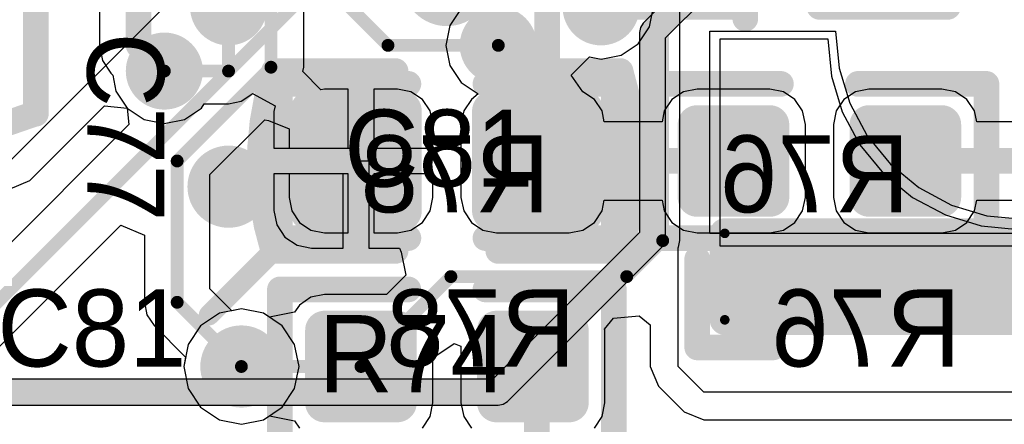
# Model space of a CAD drawing. Header units: millimetres. Extents: x 1.4 to 10.4, y 0 to 10.9.
# Tile 39 of 177: x 4.514 to 4.897, y 2.663 to 2.82. Entities that reach past the tile are written whole.
import ezdxf

# ---------------------------------------------------------------- set-up
doc = ezdxf.new("R2010")
doc.units = ezdxf.units.MM
doc.header["$MEASUREMENT"] = 0
for name, color, linetype in [('BottomLayer', 5, 'Continuous'), ('BottomOverlay', 54, 'Continuous'), ('BottomPaste', 16, 'Continuous'), ('BottomSolder', 6, 'Continuous'), ('DrillDrawing', 1, 'Continuous'), ('DrillGuide', 244, 'Continuous'), ('InternalPlane1', 76, 'Continuous'), ('InternalPlane2', 16, 'Continuous'), ('Mechanical31', 56, 'Continuous'), ('Mechanical32', 56, 'Continuous'), ('MultiLayer', 9, 'Continuous'), ('TopLayer', 1, 'Continuous'), ('TopOverlay', 2, 'Continuous'), ('TopPaste', 8, 'Continuous'), ('TopSolder', 216, 'Continuous')]:
    doc.layers.add(name, color=color, linetype=linetype)

msp = doc.modelspace()

# ---------------------------------------------------------------- linework, layer by layer
at = {"layer": 'BottomLayer'}
for p, q in [((4.62424, 2.8015), (4.62424, 2.99031)), ((4.54471, 2.84763), (4.54471, 2.81)), ((4.75884, 2.8172), (4.76039, 2.825)), ((4.68558, 2.82442), (4.68116, 2.8178)), ((4.68116, 2.8178), (4.67961, 2.81)), ((4.75442, 2.81058), (4.75884, 2.8172)), ((4.54471, 2.81), (4.54587, 2.80415)), ((4.67961, 2.81), (4.68116, 2.8022)), ((4.7478, 2.80616), (4.75442, 2.81058)), ((4.74, 2.80461), (4.7478, 2.80616)), ((4.54587, 2.80415), (4.54919, 2.79919)), ((4.68116, 2.8022), (4.68558, 2.79558)), ((4.72838, 2.79844), (4.73545, 2.80551)), ((4.73545, 2.80551), (4.74, 2.80461)), ((4.54919, 2.79919), (4.54992, 2.79846)), ((4.54992, 2.79846), (4.55116, 2.7922)), ((4.6239, 2.79978), (4.62424, 2.8015)), ((4.63097, 2.79271), (4.6239, 2.79978)), ((4.73292, 2.79193), (4.72838, 2.79844)), ((4.72838, 2.79844), (4.72838, 2.79844)), ((4.68558, 2.79558), (4.6922, 2.79116)), ((4.55116, 2.7922), (4.55558, 2.78558)), ((4.63236, 2.79298), (4.63097, 2.79271)), ((4.64154, 2.79298), (4.63236, 2.79298)), ((4.64154, 2.77), (4.64154, 2.79298)), ((4.66071, 2.79298), (4.65154, 2.79298)), ((4.65154, 2.79298), (4.65154, 2.77)), ((4.66599, 2.79193), (4.66071, 2.79298)), ((4.67047, 2.78894), (4.66599, 2.79193)), ((4.6922, 2.79116), (4.68953, 2.78894)), ((4.6922, 2.79116), (4.6922, 2.79116)), ((4.7374, 2.78894), (4.73292, 2.79193)), ((4.73292, 2.79193), (4.73292, 2.79193)), ((4.77208, 2.79193), (4.7676, 2.78894)), ((4.77736, 2.79298), (4.77208, 2.79193)), ((4.80571, 2.79298), (4.77736, 2.79298)), ((4.81099, 2.79193), (4.80571, 2.79298)), ((4.81547, 2.78894), (4.81099, 2.79193)), ((4.83901, 2.79193), (4.83453, 2.78894)), ((4.84429, 2.79298), (4.83901, 2.79193)), ((4.87264, 2.79298), (4.84429, 2.79298)), ((4.87792, 2.79193), (4.87264, 2.79298)), ((4.8824, 2.78894), (4.87792, 2.79193)), ((4.67347, 2.78446), (4.67047, 2.78894)), ((4.68953, 2.78894), (4.68653, 2.78446)), ((4.68953, 2.78894), (4.68953, 2.78894)), ((4.68953, 2.78894), (4.68953, 2.78894)), ((4.7404, 2.78446), (4.7374, 2.78894)), ((4.7676, 2.78894), (4.7646, 2.78446)), ((4.81847, 2.78446), (4.81547, 2.78894)), ((4.83453, 2.78894), (4.83153, 2.78446)), ((4.8854, 2.78446), (4.8824, 2.78894)), ((4.55558, 2.78558), (4.55621, 2.77923)), ((4.67452, 2.77917), (4.67347, 2.78446)), ((4.68653, 2.78446), (4.68548, 2.77917)), ((4.74122, 2.78029), (4.7404, 2.78446)), ((4.7646, 2.78446), (4.76378, 2.78029)), ((4.81952, 2.77917), (4.81847, 2.78446)), ((4.83153, 2.78446), (4.83048, 2.77917)), ((4.88622, 2.78029), (4.8854, 2.78446)), ((4.55621, 2.77923), (4.38972, 2.61274)), ((4.58774, 2.75972), (4.60908, 2.78106)), ((4.60908, 2.78106), (4.61061, 2.78075)), ((4.61061, 2.78075), (4.61855, 2.77746)), ((4.67452, 2.77), (4.67452, 2.77917)), ((4.68548, 2.77917), (4.68548, 2.75083)), ((4.76378, 2.78029), (4.74122, 2.78029)), ((4.81952, 2.75083), (4.81952, 2.77917)), ((4.83048, 2.77917), (4.83048, 2.75083)), ((5.25918, 2.78029), (4.88622, 2.78029)), ((4.61855, 2.77746), (4.61855, 2.77)), ((4.61855, 2.77), (4.64154, 2.77)), ((4.65154, 2.77), (4.67452, 2.77)), ((4.58774, 2.71528), (4.58774, 2.75972)), ((4.64154, 2.76), (4.61855, 2.76)), ((4.61855, 2.76), (4.61855, 2.75083)), ((4.64154, 2.73702), (4.64154, 2.76)), ((4.67452, 2.76), (4.65154, 2.76)), ((4.65154, 2.76), (4.65154, 2.73702)), ((4.67452, 2.75083), (4.67452, 2.76)), ((4.61855, 2.75083), (4.6196, 2.74554)), ((4.67347, 2.74554), (4.67452, 2.75083)), ((4.68548, 2.75083), (4.68653, 2.74554)), ((4.7404, 2.74554), (4.74122, 2.74971)), ((4.74122, 2.74971), (4.76378, 2.74971)), ((4.76378, 2.74971), (4.7646, 2.74554)), ((4.81847, 2.74554), (4.81952, 2.75083)), ((4.83048, 2.75083), (4.83153, 2.74554)), ((4.8854, 2.74554), (4.88622, 2.74971)), ((4.88622, 2.74971), (5.25918, 2.74971)), ((4.6196, 2.74554), (4.6226, 2.74106)), ((4.67047, 2.74106), (4.67347, 2.74554)), ((4.68653, 2.74554), (4.68953, 2.74106)), ((4.7374, 2.74106), (4.7404, 2.74554)), ((4.7646, 2.74554), (4.7676, 2.74106)), ((4.81547, 2.74106), (4.81847, 2.74554)), ((4.83153, 2.74554), (4.83453, 2.74106)), ((4.8824, 2.74106), (4.8854, 2.74554)), ((4.6226, 2.74106), (4.62708, 2.73807)), ((4.66599, 2.73807), (4.67047, 2.74106)), ((4.68953, 2.74106), (4.69401, 2.73807)), ((4.73292, 2.73807), (4.7374, 2.74106)), ((4.7676, 2.74106), (4.77208, 2.73807)), ((4.81099, 2.73807), (4.81547, 2.74106)), ((4.83453, 2.74106), (4.83901, 2.73807)), ((4.87792, 2.73807), (4.8824, 2.74106)), ((4.40401, 2.59099), (4.55302, 2.73999)), ((4.55302, 2.73999), (4.56226, 2.73617)), ((4.62708, 2.73807), (4.63236, 2.73702)), ((4.63236, 2.73702), (4.64154, 2.73702)), ((4.65154, 2.73702), (4.66071, 2.73702)), ((4.66071, 2.73702), (4.66599, 2.73807)), ((4.69401, 2.73807), (4.69929, 2.73702)), ((4.69929, 2.73702), (4.72764, 2.73702)), ((4.72764, 2.73702), (4.73292, 2.73807)), ((4.77208, 2.73807), (4.77736, 2.73702)), ((4.77736, 2.73702), (4.80571, 2.73702)), ((4.80571, 2.73702), (4.81099, 2.73807)), ((4.83901, 2.73807), (4.84429, 2.73702)), ((4.84429, 2.73702), (4.87264, 2.73702)), ((4.87264, 2.73702), (4.87792, 2.73807)), ((4.56226, 2.73617), (4.56226, 2.71)), ((4.59632, 2.7067), (4.58774, 2.71528)), ((4.56226, 2.71), (4.56323, 2.70512)), ((4.6, 2.70743), (4.59632, 2.7067)), ((4.60858, 2.70572), (4.6, 2.70743)), ((4.56323, 2.70512), (4.56599, 2.70099)), ((4.61586, 2.70086), (4.60858, 2.70572)), ((4.56599, 2.70099), (4.5783, 2.68868)), ((4.62072, 2.69358), (4.61586, 2.70086)), ((4.62243, 2.685), (4.62072, 2.69358)), ((4.5783, 2.68868), (4.57757, 2.685)), ((4.57757, 2.685), (4.57928, 2.67642)), ((4.62072, 2.67642), (4.62243, 2.685)), ((4.57928, 2.67642), (4.58414, 2.66914)), ((4.61586, 2.66914), (4.62072, 2.67642)), ((4.58414, 2.66914), (4.59142, 2.66428)), ((4.60858, 2.66428), (4.61586, 2.66914)), ((4.59142, 2.66428), (4.6, 2.66257)), ((4.6, 2.66257), (4.60858, 2.66428))]:
    msp.add_line(p, q, dxfattribs=at)
for points, const_width in [([(4.6115, 2.8015), (4.6115, 2.9995)], 0.005), ([(4.56, 2.81), (4.56, 2.87957)], 0.01), ([(4.74, 2.825), (4.74, 2.85)], 0.01), ([(4.595, 2.8), (4.595, 2.825)], 0.005), ([(4.56, 2.81), (4.57, 2.8)], 0.01), ([(4.7, 2.81), (4.71346, 2.79654)], 0.01), ([(4.395, 2.6), (4.595, 2.8)], 0.005), ([(4.575, 2.765), (4.6115, 2.8015)], 0.005), ([(4.71346, 2.765), (4.71346, 2.79654)], 0.01), ([(4.575, 2.71), (4.575, 2.765)], 0.005), ([(4.595, 2.755), (4.605, 2.765)], 0.01), ([(4.605, 2.765), (4.64654, 2.765)], 0.01), ([(4.71346, 2.765), (4.79154, 2.765)], 0.01), ([(4.85846, 2.765), (5.28, 2.765)], 0.01), ([(4.575, 2.71), (4.6, 2.685)], 0.005)]:
    msp.add_lwpolyline(points, dxfattribs=dict(at, const_width=const_width))
for points, const_width in [([(4.6725, 2.835, 1), (4.6875, 2.835, 1)], 0.015), ([(4.59, 2.825, 1), (4.6, 2.825, 1)], 0.01), ([(4.735, 2.825, 1), (4.745, 2.825, 1)], 0.01), ([(4.7375, 2.825, 1), (4.7425, 2.825, 1)], 0.005), ([(4.695, 2.81, 1), (4.705, 2.81, 1)], 0.01), ([(4.5575, 2.81, 1), (4.5625, 2.81, 1)], 0.005), ([(4.5575, 2.81, 1), (4.5625, 2.81, 1)], 0.005), ([(4.6975, 2.81, 1), (4.7025, 2.81, 1)], 0.005), ([(4.565, 2.8, 1), (4.575, 2.8, 1)], 0.01), ([(4.5675, 2.8, 1), (4.5725, 2.8, 1)], 0.005), ([(4.59375, 2.8, 1), (4.59625, 2.8, 1)], 0.0025), ([(4.59375, 2.8, 1), (4.59625, 2.8, 1)], 0.0025), ([(4.61025, 2.8015, 1), (4.61275, 2.8015, 1)], 0.0025), ([(4.61025, 2.8015, 1), (4.61275, 2.8015, 1)], 0.0025), ([(4.71096, 2.79654, 1), (4.71596, 2.79654, 1)], 0.005), ([(4.71096, 2.79654, 1), (4.71596, 2.79654, 1)], 0.005), ([(4.63059, 2.77917, 1), (4.63413, 2.77917, 1)], 0.00354), ([(4.65894, 2.77917, 1), (4.66248, 2.77917, 1)], 0.00354), ([(4.69752, 2.77917, 1), (4.70106, 2.77917, 1)], 0.00354), ([(4.72587, 2.77917, 1), (4.72941, 2.77917, 1)], 0.00354), ([(4.77559, 2.77917, 1), (4.77913, 2.77917, 1)], 0.00354), ([(4.80394, 2.77917, 1), (4.80748, 2.77917, 1)], 0.00354), ([(4.84252, 2.77917, 1), (4.84606, 2.77917, 1)], 0.00354), ([(4.87087, 2.77917, 1), (4.87441, 2.77917, 1)], 0.00354), ([(4.57375, 2.765, 1), (4.57625, 2.765, 1)], 0.0025), ([(4.57375, 2.765, 1), (4.57625, 2.765, 1)], 0.0025), ([(4.6025, 2.765, 1), (4.6075, 2.765, 1)], 0.005), ([(4.6025, 2.765, 1), (4.6075, 2.765, 1)], 0.005), ([(4.64404, 2.765, 1), (4.64904, 2.765, 1)], 0.005), ([(4.71096, 2.765, 1), (4.71596, 2.765, 1)], 0.005), ([(4.71096, 2.765, 1), (4.71596, 2.765, 1)], 0.005), ([(4.78904, 2.765, 1), (4.79404, 2.765, 1)], 0.005), ([(4.85596, 2.765, 1), (4.86096, 2.765, 1)], 0.005), ([(4.589, 2.755, 1), (4.601, 2.755, 1)], 0.012), ([(4.5925, 2.755, 1), (4.5975, 2.755, 1)], 0.005), ([(4.63059, 2.75083, 1), (4.63413, 2.75083, 1)], 0.00354), ([(4.65894, 2.75083, 1), (4.66248, 2.75083, 1)], 0.00354), ([(4.69752, 2.75083, 1), (4.70106, 2.75083, 1)], 0.00354), ([(4.72587, 2.75083, 1), (4.72941, 2.75083, 1)], 0.00354), ([(4.77559, 2.75083, 1), (4.77913, 2.75083, 1)], 0.00354), ([(4.80394, 2.75083, 1), (4.80748, 2.75083, 1)], 0.00354), ([(4.84252, 2.75083, 1), (4.84606, 2.75083, 1)], 0.00354), ([(4.87087, 2.75083, 1), (4.87441, 2.75083, 1)], 0.00354), ([(4.57375, 2.71, 1), (4.57625, 2.71, 1)], 0.0025), ([(4.57375, 2.71, 1), (4.57625, 2.71, 1)], 0.0025), ([(4.594, 2.685, 1), (4.606, 2.685, 1)], 0.012), ([(4.59875, 2.685, 1), (4.60125, 2.685, 1)], 0.0025)]:
    msp.add_lwpolyline(points, format="xyb", close=True, dxfattribs=dict(at, const_width=const_width))
for points in [[(4.63236, 2.74728), (4.66071, 2.74728), (4.63236, 2.78272), (4.66071, 2.78272)], [(4.69929, 2.74728), (4.72764, 2.74728), (4.69929, 2.78272), (4.72764, 2.78272)], [(4.77736, 2.74728), (4.80571, 2.74728), (4.77736, 2.78272), (4.80571, 2.78272)], [(4.84429, 2.74728), (4.87264, 2.74728), (4.84429, 2.78272), (4.87264, 2.78272)], [(4.62882, 2.75083), (4.66425, 2.75083), (4.62882, 2.77917), (4.66425, 2.77917)], [(4.69575, 2.75083), (4.73118, 2.75083), (4.69575, 2.77917), (4.73118, 2.77917)], [(4.77382, 2.75083), (4.80925, 2.75083), (4.77382, 2.77917), (4.80925, 2.77917)], [(4.84075, 2.75083), (4.87618, 2.75083), (4.84075, 2.77917), (4.87618, 2.77917)]]:
    msp.add_solid(points, dxfattribs=at)
at = {"layer": 'BottomOverlay', "const_width": 0.01}
for points in [[(4.745, 2.825), (4.745, 2.885)], [(4.875, 2.825), (4.875, 2.885)], [(4.745, 2.825), (4.795, 2.825)], [(4.825, 2.825), (4.875, 2.825)], [(4.615, 2.735), (4.615, 2.795)], [(4.615, 2.795), (4.665, 2.795)], [(4.695, 2.795), (4.745, 2.795)], [(4.745, 2.735), (4.745, 2.795)], [(4.76, 2.735), (4.76, 2.795)], [(4.76, 2.795), (4.81, 2.795)], [(4.84, 2.795), (4.89, 2.795)], [(4.89, 2.735), (4.89, 2.795)], [(4.615, 2.735), (4.665, 2.735)], [(4.695, 2.735), (4.745, 2.735)], [(4.76, 2.735), (4.81, 2.735)], [(4.84, 2.735), (4.89, 2.735)]]:
    msp.add_lwpolyline(points, dxfattribs=at)
at = {"layer": 'BottomOverlay', "const_width": 0.005}
for points in [[(4.7425, 2.825, 1), (4.7475, 2.825, 1)], [(4.7425, 2.825, 1), (4.7475, 2.825, 1)], [(4.7925, 2.825, 1), (4.7975, 2.825, 1)], [(4.8225, 2.825, 1), (4.8275, 2.825, 1)], [(4.8725, 2.825, 1), (4.8775, 2.825, 1)], [(4.8725, 2.825, 1), (4.8775, 2.825, 1)], [(4.6125, 2.795, 1), (4.6175, 2.795, 1)], [(4.6125, 2.795, 1), (4.6175, 2.795, 1)], [(4.6625, 2.795, 1), (4.6675, 2.795, 1)], [(4.6925, 2.795, 1), (4.6975, 2.795, 1)], [(4.7425, 2.795, 1), (4.7475, 2.795, 1)], [(4.7425, 2.795, 1), (4.7475, 2.795, 1)], [(4.7575, 2.795, 1), (4.7625, 2.795, 1)], [(4.7575, 2.795, 1), (4.7625, 2.795, 1)], [(4.8075, 2.795, 1), (4.8125, 2.795, 1)], [(4.8375, 2.795, 1), (4.8425, 2.795, 1)], [(4.8875, 2.795, 1), (4.8925, 2.795, 1)], [(4.8875, 2.795, 1), (4.8925, 2.795, 1)], [(4.6125, 2.735, 1), (4.6175, 2.735, 1)], [(4.6125, 2.735, 1), (4.6175, 2.735, 1)], [(4.6625, 2.735, 1), (4.6675, 2.735, 1)], [(4.6925, 2.735, 1), (4.6975, 2.735, 1)], [(4.7425, 2.735, 1), (4.7475, 2.735, 1)], [(4.7425, 2.735, 1), (4.7475, 2.735, 1)], [(4.7575, 2.735, 1), (4.7625, 2.735, 1)], [(4.7575, 2.735, 1), (4.7625, 2.735, 1)], [(4.8075, 2.735, 1), (4.8125, 2.735, 1)], [(4.8375, 2.735, 1), (4.8425, 2.735, 1)], [(4.8875, 2.735, 1), (4.8925, 2.735, 1)], [(4.8875, 2.735, 1), (4.8925, 2.735, 1)]]:
    msp.add_lwpolyline(points, format="xyb", close=True, dxfattribs=at)
at = {"layer": 'BottomPaste', "const_width": 0.00354}
for points in [[(4.63059, 2.77917, 1), (4.63413, 2.77917, 1)], [(4.65894, 2.77917, 1), (4.66248, 2.77917, 1)], [(4.69752, 2.77917, 1), (4.70106, 2.77917, 1)], [(4.72587, 2.77917, 1), (4.72941, 2.77917, 1)], [(4.77559, 2.77917, 1), (4.77913, 2.77917, 1)], [(4.80394, 2.77917, 1), (4.80748, 2.77917, 1)], [(4.84252, 2.77917, 1), (4.84606, 2.77917, 1)], [(4.87087, 2.77917, 1), (4.87441, 2.77917, 1)], [(4.63059, 2.75083, 1), (4.63413, 2.75083, 1)], [(4.65894, 2.75083, 1), (4.66248, 2.75083, 1)], [(4.69752, 2.75083, 1), (4.70106, 2.75083, 1)], [(4.72587, 2.75083, 1), (4.72941, 2.75083, 1)], [(4.77559, 2.75083, 1), (4.77913, 2.75083, 1)], [(4.80394, 2.75083, 1), (4.80748, 2.75083, 1)], [(4.84252, 2.75083, 1), (4.84606, 2.75083, 1)], [(4.87087, 2.75083, 1), (4.87441, 2.75083, 1)]]:
    msp.add_lwpolyline(points, format="xyb", close=True, dxfattribs=at)
at = {"layer": 'BottomPaste'}
for points in [[(4.63236, 2.74728), (4.66071, 2.74728), (4.63236, 2.78272), (4.66071, 2.78272)], [(4.69929, 2.74728), (4.72764, 2.74728), (4.69929, 2.78272), (4.72764, 2.78272)], [(4.77736, 2.74728), (4.80571, 2.74728), (4.77736, 2.78272), (4.80571, 2.78272)], [(4.84429, 2.74728), (4.87264, 2.74728), (4.84429, 2.78272), (4.87264, 2.78272)], [(4.62882, 2.75083), (4.66425, 2.75083), (4.62882, 2.77917), (4.66425, 2.77917)], [(4.69575, 2.75083), (4.73118, 2.75083), (4.69575, 2.77917), (4.73118, 2.77917)], [(4.77382, 2.75083), (4.80925, 2.75083), (4.77382, 2.77917), (4.80925, 2.77917)], [(4.84075, 2.75083), (4.87618, 2.75083), (4.84075, 2.77917), (4.87618, 2.77917)]]:
    msp.add_solid(points, dxfattribs=at)
at = {"layer": 'BottomSolder', "const_width": 0.00754}
for points in [[(4.62859, 2.77917, 1), (4.63613, 2.77917, 1)], [(4.65694, 2.77917, 1), (4.66448, 2.77917, 1)], [(4.69552, 2.77917, 1), (4.70306, 2.77917, 1)], [(4.72387, 2.77917, 1), (4.73141, 2.77917, 1)], [(4.77359, 2.77917, 1), (4.78113, 2.77917, 1)], [(4.80194, 2.77917, 1), (4.80948, 2.77917, 1)], [(4.84052, 2.77917, 1), (4.84806, 2.77917, 1)], [(4.86887, 2.77917, 1), (4.87641, 2.77917, 1)], [(4.62859, 2.75083, 1), (4.63613, 2.75083, 1)], [(4.65694, 2.75083, 1), (4.66448, 2.75083, 1)], [(4.69552, 2.75083, 1), (4.70306, 2.75083, 1)], [(4.72387, 2.75083, 1), (4.73141, 2.75083, 1)], [(4.77359, 2.75083, 1), (4.78113, 2.75083, 1)], [(4.80194, 2.75083, 1), (4.80948, 2.75083, 1)], [(4.84052, 2.75083, 1), (4.84806, 2.75083, 1)], [(4.86887, 2.75083, 1), (4.87641, 2.75083, 1)]]:
    msp.add_lwpolyline(points, format="xyb", close=True, dxfattribs=at)
at = {"layer": 'BottomSolder'}
for points in [[(4.63236, 2.74328), (4.66071, 2.74328), (4.63236, 2.78672), (4.66071, 2.78672)], [(4.69929, 2.74328), (4.72764, 2.74328), (4.69929, 2.78672), (4.72764, 2.78672)], [(4.77736, 2.74328), (4.80571, 2.74328), (4.77736, 2.78672), (4.80571, 2.78672)], [(4.84429, 2.74328), (4.87264, 2.74328), (4.84429, 2.78672), (4.87264, 2.78672)], [(4.62482, 2.75083), (4.66825, 2.75083), (4.62482, 2.77917), (4.66825, 2.77917)], [(4.69175, 2.75083), (4.73518, 2.75083), (4.69175, 2.77917), (4.73518, 2.77917)], [(4.76982, 2.75083), (4.81325, 2.75083), (4.76982, 2.77917), (4.81325, 2.77917)], [(4.83675, 2.75083), (4.88018, 2.75083), (4.83675, 2.77917), (4.88018, 2.77917)]]:
    msp.add_solid(points, dxfattribs=at)
at = {"layer": 'DrillDrawing'}
for points, const_width in [([(4.5925, 2.825, 1), (4.5975, 2.825, 1)], 0.005), ([(4.7375, 2.825, 1), (4.7425, 2.825, 1)], 0.005), ([(4.6975, 2.81, 1), (4.7025, 2.81, 1)], 0.005), ([(4.5675, 2.8, 1), (4.5725, 2.8, 1)], 0.005), ([(4.592, 2.755, 1), (4.598, 2.755, 1)], 0.006), ([(4.597, 2.685, 1), (4.603, 2.685, 1)], 0.006)]:
    msp.add_lwpolyline(points, format="xyb", close=True, dxfattribs=dict(at, const_width=const_width))
at = {"layer": 'DrillGuide'}
for points, const_width in [([(4.5925, 2.825, 1), (4.5975, 2.825, 1)], 0.005), ([(4.7375, 2.825, 1), (4.7425, 2.825, 1)], 0.005), ([(4.6975, 2.81, 1), (4.7025, 2.81, 1)], 0.005), ([(4.5675, 2.8, 1), (4.5725, 2.8, 1)], 0.005), ([(4.592, 2.755, 1), (4.598, 2.755, 1)], 0.006), ([(4.597, 2.685, 1), (4.603, 2.685, 1)], 0.006)]:
    msp.add_lwpolyline(points, format="xyb", close=True, dxfattribs=dict(at, const_width=const_width))
at = {"layer": 'InternalPlane1'}
for points, const_width in [([(4.5875, 2.825, 1), (4.6025, 2.825, 1)], 0.015), ([(4.7325, 2.825, 1), (4.7475, 2.825, 1)], 0.015), ([(4.6925, 2.81, 1), (4.7075, 2.81, 1)], 0.015), ([(4.5625, 2.8, 1), (4.5775, 2.8, 1)], 0.015), ([(4.592, 2.685, 1), (4.608, 2.685, 1)], 0.016)]:
    msp.add_lwpolyline(points, format="xyb", close=True, dxfattribs=dict(at, const_width=const_width))
at = {"layer": 'InternalPlane2'}
for p, q in [((4.7864, 2.8486), (4.7564, 2.8186)), ((4.7651, 2.81289), (4.79211, 2.8399)), ((4.7564, 2.8186), (4.75529, 2.81695)), ((4.75529, 2.81695), (4.7549, 2.815)), ((4.7549, 2.815), (4.7549, 2.73711)), ((4.7651, 2.735), (4.7651, 2.81289)), ((4.7549, 2.73711), (4.69789, 2.6801)), ((4.7636, 2.7314), (4.76471, 2.73305)), ((4.76471, 2.73305), (4.7651, 2.735)), ((4.7036, 2.6714), (4.7636, 2.7314)), ((4.69789, 2.6801), (4.01, 2.6801)), ((4.01211, 2.6699), (4.7, 2.6699)), ((4.7, 2.6699), (4.70195, 2.67029)), ((4.70195, 2.67029), (4.7036, 2.6714))]:
    msp.add_line(p, q, dxfattribs=at)
for points, const_width in [([(4.67125, 2.835, 1), (4.68875, 2.835, 1)], 0.0175), ([(4.5875, 2.825, 1), (4.6025, 2.825, 1)], 0.015), ([(4.7325, 2.825, 1), (4.7475, 2.825, 1)], 0.015), ([(4.6925, 2.81, 1), (4.7075, 2.81, 1)], 0.015), ([(4.7575, 2.815, 1), (4.7625, 2.815, 1)], 0.005), ([(4.7575, 2.815, 1), (4.7625, 2.815, 1)], 0.005), ([(4.5625, 2.8, 1), (4.5775, 2.8, 1)], 0.015), ([(4.587, 2.755, 1), (4.603, 2.755, 1)], 0.016), ([(4.7575, 2.735, 1), (4.7625, 2.735, 1)], 0.005), ([(4.7575, 2.735, 1), (4.7625, 2.735, 1)], 0.005), ([(4.592, 2.685, 1), (4.608, 2.685, 1)], 0.016), ([(4.6975, 2.675, 1), (4.7025, 2.675, 1)], 0.005), ([(4.6975, 2.675, 1), (4.7025, 2.675, 1)], 0.005)]:
    msp.add_lwpolyline(points, format="xyb", close=True, dxfattribs=dict(at, const_width=const_width))
at = {"layer": 'InternalPlane2', "const_width": 0.01}
for points in [[(4.76, 2.815), (4.79, 2.845)], [(4.76, 2.735), (4.76, 2.815)], [(4.7, 2.675), (4.76, 2.735)], [(4.01, 2.675), (4.7, 2.675)]]:
    msp.add_lwpolyline(points, dxfattribs=at)
at = {"layer": 'MultiLayer'}
for points, const_width in [([(4.6725, 2.835, 1), (4.6875, 2.835, 1)], 0.015), ([(4.59, 2.825, 1), (4.6, 2.825, 1)], 0.01), ([(4.735, 2.825, 1), (4.745, 2.825, 1)], 0.01), ([(4.695, 2.81, 1), (4.705, 2.81, 1)], 0.01), ([(4.565, 2.8, 1), (4.575, 2.8, 1)], 0.01), ([(4.589, 2.755, 1), (4.601, 2.755, 1)], 0.012), ([(4.594, 2.685, 1), (4.606, 2.685, 1)], 0.012)]:
    msp.add_lwpolyline(points, format="xyb", close=True, dxfattribs=dict(at, const_width=const_width))
at = {"layer": 'TopLayer'}
for p, q in [((4.58453, 2.83953), (4.51, 2.765)), ((4.77063, 2.734), (4.77063, 2.82563)), ((4.7863, 2.73673), (4.7863, 2.81252)), ((4.7863, 2.81252), (4.82826, 2.81252)), ((4.82826, 2.81252), (4.82969, 2.79805)), ((4.82969, 2.79805), (4.83391, 2.78413)), ((4.59988, 2.78823), (4.60401, 2.79099)), ((4.60401, 2.79099), (4.60426, 2.79123)), ((4.60426, 2.79123), (4.61308, 2.78652)), ((4.51765, 2.75735), (4.54676, 2.78645)), ((4.54676, 2.78645), (4.55558, 2.78558)), ((4.58442, 2.78558), (4.58554, 2.78726)), ((4.58554, 2.78726), (4.595, 2.78726)), ((4.595, 2.78726), (4.59988, 2.78823)), ((4.61308, 2.78652), (4.61263, 2.78429)), ((4.55558, 2.78558), (4.5622, 2.78116)), ((4.5778, 2.78116), (4.58442, 2.78558)), ((4.61263, 2.78429), (4.61263, 2.77)), ((4.83391, 2.78413), (4.84077, 2.77131)), ((4.5622, 2.78116), (4.57, 2.77961)), ((4.57, 2.77961), (4.5778, 2.78116)), ((4.84077, 2.77131), (4.84999, 2.76007)), ((4.61263, 2.77), (4.64457, 2.77)), ((4.64457, 2.77), (4.64457, 2.765)), ((4.64457, 2.765), (4.64957, 2.765)), ((4.64957, 2.765), (4.64957, 2.7311)), ((4.63957, 2.76), (4.61263, 2.76)), ((4.61263, 2.76), (4.61263, 2.74571)), ((4.63957, 2.7311), (4.63957, 2.76)), ((4.84999, 2.76007), (4.86123, 2.75084)), ((4.51, 2.75418), (4.51765, 2.75735)), ((4.51765, 2.75735), (4.51765, 2.75735)), ((4.86123, 2.75084), (4.87405, 2.74399)), ((4.61263, 2.74571), (4.61374, 2.74012)), ((4.87405, 2.74399), (4.88797, 2.73977)), ((4.61374, 2.74012), (4.61691, 2.73538)), ((5.0737, 2.73673), (4.7863, 2.73673)), ((4.88797, 2.73977), (4.90244, 2.73834)), ((4.61691, 2.73538), (4.62165, 2.73221)), ((4.77012, 2.73146), (4.77063, 2.734)), ((4.62165, 2.73221), (4.62724, 2.7311)), ((4.62724, 2.7311), (4.63957, 2.7311)), ((4.64957, 2.7311), (4.66154, 2.7311)), ((4.66154, 2.7311), (4.66221, 2.72949)), ((4.66221, 2.72949), (4.664, 2.72049)), ((4.77, 2.73128), (4.77012, 2.73146)), ((4.77, 2.685), (4.77, 2.73128)), ((4.664, 2.72049), (4.65649, 2.71298)), ((4.62708, 2.71193), (4.6226, 2.70894)), ((4.63236, 2.71298), (4.62708, 2.71193)), ((4.65649, 2.71298), (4.63236, 2.71298)), ((4.6, 2.70743), (4.59142, 2.70572)), ((4.60858, 2.70572), (4.6, 2.70743)), ((4.62072, 2.70612), (4.61091, 2.70417)), ((4.6226, 2.70894), (4.62072, 2.70612)), ((4.59142, 2.70572), (4.58414, 2.70086)), ((4.61091, 2.70417), (4.60858, 2.70572)), ((4.74138, 2.69952), (4.74488, 2.70379)), ((4.74488, 2.70379), (4.75483, 2.70477)), ((4.75483, 2.70477), (4.75918, 2.7012)), ((4.58414, 2.70086), (4.57928, 2.69358)), ((4.74145, 2.69917), (4.74138, 2.69952)), ((4.74145, 2.67083), (4.74145, 2.69917)), ((4.75918, 2.7012), (4.75918, 2.685)), ((4.57928, 2.69358), (4.57757, 2.685)), ((4.67452, 2.6884), (4.68283, 2.69396)), ((4.68283, 2.69396), (4.68548, 2.69286)), ((4.68548, 2.69286), (4.68548, 2.67083)), ((4.67452, 2.67083), (4.67452, 2.6884)), ((4.57757, 2.685), (4.57928, 2.67642)), ((4.75918, 2.685), (4.76235, 2.67735)), ((4.78, 2.675), (4.77, 2.685)), ((4.57928, 2.67642), (4.58414, 2.66914)), ((4.76235, 2.67735), (4.76235, 2.67735)), ((4.76235, 2.67735), (4.77235, 2.66735)), ((5.08, 2.675), (4.78, 2.675)), ((4.58414, 2.66914), (4.59142, 2.66428)), ((4.67347, 2.66554), (4.67452, 2.67083)), ((4.68548, 2.67083), (4.68653, 2.66554)), ((4.7404, 2.66554), (4.74145, 2.67083)), ((4.59142, 2.66428), (4.6, 2.66257)), ((4.6, 2.66257), (4.60858, 2.66428)), ((4.60858, 2.66428), (4.61091, 2.66583)), ((4.61091, 2.66583), (4.62072, 2.66388)), ((4.62072, 2.66388), (4.6226, 2.66106)), ((4.67047, 2.66106), (4.67347, 2.66554)), ((4.68653, 2.66554), (4.68953, 2.66106)), ((4.7374, 2.66106), (4.7404, 2.66554)), ((4.77235, 2.66735), (4.78, 2.66418)), ((4.78, 2.66418), (4.78, 2.66418)), ((4.78, 2.66418), (5.08, 2.66418))]:
    msp.add_line(p, q, dxfattribs=at)
for points, const_width in [([(4.764, 2.734), (4.764, 2.881)], 0.005), ([(4.719, 2.76857), (4.719, 2.85561)], 0.01), ([(4.595, 2.8), (4.62, 2.825)], 0.005), ([(4.64102, 2.82602), (4.65705, 2.81)], 0.005), ([(4.65705, 2.81), (4.7, 2.81)], 0.005), ([(4.57, 2.8), (4.595, 2.8)], 0.005), ([(4.71543, 2.765), (4.719, 2.76857)], 0.01), ([(4.595, 2.755), (4.605, 2.765)], 0.01), ([(4.605, 2.765), (4.64457, 2.765)], 0.01), ([(4.75, 2.72), (4.764, 2.734)], 0.005), ([(4.64654, 2.685), (4.68154, 2.72)], 0.005), ([(4.68154, 2.72), (4.75, 2.72)], 0.005), ([(4.6, 2.685), (4.64654, 2.685)], 0.005), ([(4.71346, 2.685), (4.715, 2.68346)], 0.01), ([(4.715, 2.64), (4.715, 2.68346)], 0.01)]:
    msp.add_lwpolyline(points, dxfattribs=dict(at, const_width=const_width))
for points, const_width in [([(4.6725, 2.835, 1), (4.6875, 2.835, 1)], 0.015), ([(4.59, 2.825, 1), (4.6, 2.825, 1)], 0.01), ([(4.735, 2.825, 1), (4.745, 2.825, 1)], 0.01), ([(4.695, 2.81, 1), (4.705, 2.81, 1)], 0.01), ([(4.565, 2.8, 1), (4.575, 2.8, 1)], 0.01), ([(4.6558, 2.81, 1), (4.6583, 2.81, 1)], 0.0025), ([(4.6558, 2.81, 1), (4.6583, 2.81, 1)], 0.0025), ([(4.69875, 2.81, 1), (4.70125, 2.81, 1)], 0.0025), ([(4.56875, 2.8, 1), (4.57125, 2.8, 1)], 0.0025), ([(4.59375, 2.8, 1), (4.59625, 2.8, 1)], 0.0025), ([(4.59375, 2.8, 1), (4.59625, 2.8, 1)], 0.0025), ([(4.62508, 2.78429, 1), (4.62941, 2.78429, 1)], 0.00433), ([(4.65972, 2.78429, 1), (4.66406, 2.78429, 1)], 0.00433), ([(4.69595, 2.78429, 1), (4.70028, 2.78429, 1)], 0.00433), ([(4.73059, 2.78429, 1), (4.73492, 2.78429, 1)], 0.00433), ([(4.7165, 2.76857, 1), (4.7215, 2.76857, 1)], 0.005), ([(4.7165, 2.76857, 1), (4.7215, 2.76857, 1)], 0.005), ([(4.6025, 2.765, 1), (4.6075, 2.765, 1)], 0.005), ([(4.6025, 2.765, 1), (4.6075, 2.765, 1)], 0.005), ([(4.64207, 2.765, 1), (4.64707, 2.765, 1)], 0.005), ([(4.71293, 2.765, 1), (4.71793, 2.765, 1)], 0.005), ([(4.589, 2.755, 1), (4.601, 2.755, 1)], 0.012), ([(4.5925, 2.755, 1), (4.5975, 2.755, 1)], 0.005), ([(4.62508, 2.74571, 1), (4.62941, 2.74571, 1)], 0.00433), ([(4.65972, 2.74571, 1), (4.66406, 2.74571, 1)], 0.00433), ([(4.69595, 2.74571, 1), (4.70028, 2.74571, 1)], 0.00433), ([(4.73059, 2.74571, 1), (4.73492, 2.74571, 1)], 0.00433), ([(4.78723, 2.73683, 1), (4.7891, 2.73683, 1)], 0.00187), ([(4.76275, 2.734, 1), (4.76525, 2.734, 1)], 0.0025), ([(4.76275, 2.734, 1), (4.76525, 2.734, 1)], 0.0025), ([(4.68029, 2.72, 1), (4.68279, 2.72, 1)], 0.0025), ([(4.68029, 2.72, 1), (4.68279, 2.72, 1)], 0.0025), ([(4.74875, 2.72, 1), (4.75125, 2.72, 1)], 0.0025), ([(4.74875, 2.72, 1), (4.75125, 2.72, 1)], 0.0025), ([(4.63059, 2.69917, 1), (4.63413, 2.69917, 1)], 0.00354), ([(4.65894, 2.69917, 1), (4.66248, 2.69917, 1)], 0.00354), ([(4.69752, 2.69917, 1), (4.70106, 2.69917, 1)], 0.00354), ([(4.72587, 2.69917, 1), (4.72941, 2.69917, 1)], 0.00354), ([(4.78723, 2.70317, 1), (4.7891, 2.70317, 1)], 0.00187), ([(4.594, 2.685, 1), (4.606, 2.685, 1)], 0.012), ([(4.59875, 2.685, 1), (4.60125, 2.685, 1)], 0.0025), ([(4.64529, 2.685, 1), (4.64779, 2.685, 1)], 0.0025), ([(4.64529, 2.685, 1), (4.64779, 2.685, 1)], 0.0025), ([(4.71096, 2.685, 1), (4.71596, 2.685, 1)], 0.005), ([(4.7125, 2.68346, 1), (4.7175, 2.68346, 1)], 0.005), ([(4.7125, 2.68346, 1), (4.7175, 2.68346, 1)], 0.005), ([(4.63059, 2.67083, 1), (4.63413, 2.67083, 1)], 0.00354), ([(4.65894, 2.67083, 1), (4.66248, 2.67083, 1)], 0.00354), ([(4.69752, 2.67083, 1), (4.70106, 2.67083, 1)], 0.00354), ([(4.72587, 2.67083, 1), (4.72941, 2.67083, 1)], 0.00354)]:
    msp.add_lwpolyline(points, format="xyb", close=True, dxfattribs=dict(at, const_width=const_width))
for points in [[(4.62724, 2.74138), (4.66189, 2.74138), (4.62724, 2.78862), (4.66189, 2.78862)], [(4.69811, 2.74138), (4.73276, 2.74138), (4.69811, 2.78862), (4.73276, 2.78862)], [(4.62291, 2.74571), (4.66622, 2.74571), (4.62291, 2.78429), (4.66622, 2.78429)], [(4.69378, 2.74571), (4.73709, 2.74571), (4.69378, 2.78429), (4.73709, 2.78429)], [(4.7863, 2.73683), (4.7863, 2.70317), (5.0737, 2.73683), (5.0737, 2.70317)], [(4.78817, 2.7387), (4.78817, 2.7013), (5.07183, 2.7387), (5.07183, 2.7013)], [(4.66071, 2.70272), (4.63236, 2.70272), (4.66071, 2.66728), (4.63236, 2.66728)], [(4.72764, 2.70272), (4.69929, 2.70272), (4.72764, 2.66728), (4.69929, 2.66728)], [(4.66425, 2.69917), (4.62882, 2.69917), (4.66425, 2.67083), (4.62882, 2.67083)], [(4.73118, 2.69917), (4.69575, 2.69917), (4.73118, 2.67083), (4.69575, 2.67083)]]:
    msp.add_solid(points, dxfattribs=at)
at = {"layer": 'TopOverlay'}
for points, const_width in [([(4.79614, 2.82039), (4.79614, 2.86469)], 0.01), ([(4.52, 2.78341), (4.52, 2.845)], 0.01), ([(4.61267, 2.8), (4.66, 2.8)], 0.01), ([(4.7, 2.8), (4.7476, 2.8)], 0.01), ([(4.5874, 2.705), (4.6124, 2.73)], 0.008), ([(4.6124, 2.73), (4.66, 2.73)], 0.01), ([(4.7, 2.73), (4.74733, 2.73)], 0.01), ([(4.77744, 2.69244), (4.77744, 2.72689)], 0.01), ([(4.615, 2.715), (4.665, 2.715)], 0.01), ([(4.615, 2.655), (4.615, 2.715)], 0.01), ([(4.695, 2.715), (4.745, 2.715)], 0.01), ([(4.745, 2.655), (4.745, 2.715)], 0.01), ([(4.77744, 2.69244), (4.80697, 2.69244)], 0.01)]:
    msp.add_lwpolyline(points, dxfattribs=dict(at, const_width=const_width))
for points, const_width in [([(4.79364, 2.82039, 1), (4.79864, 2.82039, 1)], 0.005), ([(4.61017, 2.8, 1), (4.61517, 2.8, 1)], 0.005), ([(4.61017, 2.79976, 1), (4.61517, 2.79976, 1)], 0.005), ([(4.6575, 2.8, 1), (4.6625, 2.8, 1)], 0.005), ([(4.6975, 2.8, 1), (4.7025, 2.8, 1)], 0.005), ([(4.7451, 2.8, 1), (4.7501, 2.8, 1)], 0.005), ([(4.7451, 2.79985, 1), (4.7501, 2.79985, 1)], 0.005), ([(4.51714, 2.78341, 1), (4.52214, 2.78341, 1)], 0.005), ([(4.5175, 2.78341, 1), (4.5225, 2.78341, 1)], 0.005), ([(4.6099, 2.73015, 1), (4.6149, 2.73015, 1)], 0.005), ([(4.6099, 2.73, 1), (4.6149, 2.73, 1)], 0.005), ([(4.6104, 2.73, 1), (4.6144, 2.73, 1)], 0.004), ([(4.6575, 2.73, 1), (4.6625, 2.73, 1)], 0.005), ([(4.6975, 2.73, 1), (4.7025, 2.73, 1)], 0.005), ([(4.74483, 2.73024, 1), (4.74983, 2.73024, 1)], 0.005), ([(4.74483, 2.73, 1), (4.74983, 2.73, 1)], 0.005), ([(4.77494, 2.72689, 1), (4.77994, 2.72689, 1)], 0.005), ([(4.6125, 2.715, 1), (4.6175, 2.715, 1)], 0.005), ([(4.6125, 2.715, 1), (4.6175, 2.715, 1)], 0.005), ([(4.6625, 2.715, 1), (4.6675, 2.715, 1)], 0.005), ([(4.6925, 2.715, 1), (4.6975, 2.715, 1)], 0.005), ([(4.7425, 2.715, 1), (4.7475, 2.715, 1)], 0.005), ([(4.7425, 2.715, 1), (4.7475, 2.715, 1)], 0.005), ([(4.5854, 2.705, 1), (4.5894, 2.705, 1)], 0.004), ([(4.77494, 2.69244, 1), (4.77994, 2.69244, 1)], 0.005), ([(4.77494, 2.69244, 1), (4.77994, 2.69244, 1)], 0.005), ([(4.80447, 2.69244, 1), (4.80947, 2.69244, 1)], 0.005)]:
    msp.add_lwpolyline(points, format="xyb", close=True, dxfattribs=dict(at, const_width=const_width))
at = {"layer": 'TopOverlay', "const_width": 0.01}
for points in [[(4.6124, 2.73015, -0.154963), (4.61267, 2.79976)], [(4.7476, 2.79985, -0.154963), (4.74733, 2.73024)], [(4.51964, 2.78341, -0.193223), (4.37993, 2.78358)]]:
    msp.add_lwpolyline(points, format="xyb", dxfattribs=at)
at = {"layer": 'TopPaste'}
for p, q in [((4.7863, 2.73181), (4.7863, 2.81252)), ((4.7863, 2.81252), (4.82826, 2.81252)), ((4.82826, 2.81252), (4.82969, 2.79805)), ((4.82969, 2.79805), (4.83391, 2.78413)), ((4.83391, 2.78413), (4.84077, 2.77131)), ((4.84077, 2.77131), (4.84999, 2.76007)), ((4.84999, 2.76007), (4.86123, 2.75084)), ((4.86123, 2.75084), (4.87405, 2.74399)), ((4.87405, 2.74399), (4.88797, 2.73977)), ((4.88797, 2.73977), (4.90244, 2.73834)), ((5.0737, 2.73181), (4.7863, 2.73181))]:
    msp.add_line(p, q, dxfattribs=at)
for points, const_width in [([(4.62508, 2.78429, 1), (4.62941, 2.78429, 1)], 0.00433), ([(4.65972, 2.78429, 1), (4.66406, 2.78429, 1)], 0.00433), ([(4.69595, 2.78429, 1), (4.70028, 2.78429, 1)], 0.00433), ([(4.73059, 2.78429, 1), (4.73492, 2.78429, 1)], 0.00433), ([(4.62508, 2.74571, 1), (4.62941, 2.74571, 1)], 0.00433), ([(4.65972, 2.74571, 1), (4.66406, 2.74571, 1)], 0.00433), ([(4.69595, 2.74571, 1), (4.70028, 2.74571, 1)], 0.00433), ([(4.73059, 2.74571, 1), (4.73492, 2.74571, 1)], 0.00433), ([(4.78723, 2.73683, 1), (4.7891, 2.73683, 1)], 0.00187), ([(4.63059, 2.69917, 1), (4.63413, 2.69917, 1)], 0.00354), ([(4.65894, 2.69917, 1), (4.66248, 2.69917, 1)], 0.00354), ([(4.69752, 2.69917, 1), (4.70106, 2.69917, 1)], 0.00354), ([(4.72587, 2.69917, 1), (4.72941, 2.69917, 1)], 0.00354), ([(4.78723, 2.70317, 1), (4.7891, 2.70317, 1)], 0.00187), ([(4.63059, 2.67083, 1), (4.63413, 2.67083, 1)], 0.00354), ([(4.65894, 2.67083, 1), (4.66248, 2.67083, 1)], 0.00354), ([(4.69752, 2.67083, 1), (4.70106, 2.67083, 1)], 0.00354), ([(4.72587, 2.67083, 1), (4.72941, 2.67083, 1)], 0.00354)]:
    msp.add_lwpolyline(points, format="xyb", close=True, dxfattribs=dict(at, const_width=const_width))
for points in [[(4.62724, 2.74138), (4.66189, 2.74138), (4.62724, 2.78862), (4.66189, 2.78862)], [(4.69811, 2.74138), (4.73276, 2.74138), (4.69811, 2.78862), (4.73276, 2.78862)], [(4.62291, 2.74571), (4.66622, 2.74571), (4.62291, 2.78429), (4.66622, 2.78429)], [(4.69378, 2.74571), (4.73709, 2.74571), (4.69378, 2.78429), (4.73709, 2.78429)], [(4.7863, 2.73683), (4.7863, 2.70317), (5.0737, 2.73683), (5.0737, 2.70317)], [(4.78817, 2.7387), (4.78817, 2.7013), (5.07183, 2.7387), (5.07183, 2.7013)], [(4.66071, 2.70272), (4.63236, 2.70272), (4.66071, 2.66728), (4.63236, 2.66728)], [(4.72764, 2.70272), (4.69929, 2.70272), (4.72764, 2.66728), (4.69929, 2.66728)], [(4.66425, 2.69917), (4.62882, 2.69917), (4.66425, 2.67083), (4.62882, 2.67083)], [(4.73118, 2.69917), (4.69575, 2.69917), (4.73118, 2.67083), (4.69575, 2.67083)]]:
    msp.add_solid(points, dxfattribs=at)
at = {"layer": 'TopSolder'}
for p, q in [((4.78236, 2.73673), (4.78236, 2.81547)), ((4.78236, 2.81547), (4.83122, 2.81547)), ((4.83122, 2.81547), (4.83263, 2.80119)), ((4.83263, 2.80119), (4.83679, 2.78746)), ((4.83679, 2.78746), (4.84356, 2.77481)), ((4.84356, 2.77481), (4.85266, 2.76372)), ((4.85266, 2.76372), (4.86375, 2.75462)), ((4.86375, 2.75462), (4.8764, 2.74786)), ((4.8764, 2.74786), (4.89013, 2.74369)), ((4.89013, 2.74369), (4.90441, 2.74229)), ((5.07764, 2.73673), (4.78236, 2.73673))]:
    msp.add_line(p, q, dxfattribs=at)
for points, const_width in [([(4.62308, 2.78429, 1), (4.63141, 2.78429, 1)], 0.00833), ([(4.65772, 2.78429, 1), (4.66606, 2.78429, 1)], 0.00833), ([(4.69395, 2.78429, 1), (4.70228, 2.78429, 1)], 0.00833), ([(4.72859, 2.78429, 1), (4.73692, 2.78429, 1)], 0.00833), ([(4.62308, 2.74571, 1), (4.63141, 2.74571, 1)], 0.00833), ([(4.65772, 2.74571, 1), (4.66606, 2.74571, 1)], 0.00833), ([(4.69395, 2.74571, 1), (4.70228, 2.74571, 1)], 0.00833), ([(4.72859, 2.74571, 1), (4.73692, 2.74571, 1)], 0.00833), ([(4.78523, 2.73683, 1), (4.7911, 2.73683, 1)], 0.00587), ([(4.62859, 2.69917, 1), (4.63613, 2.69917, 1)], 0.00754), ([(4.65694, 2.69917, 1), (4.66448, 2.69917, 1)], 0.00754), ([(4.69552, 2.69917, 1), (4.70306, 2.69917, 1)], 0.00754), ([(4.72387, 2.69917, 1), (4.73141, 2.69917, 1)], 0.00754), ([(4.78523, 2.70317, 1), (4.7911, 2.70317, 1)], 0.00587), ([(4.62859, 2.67083, 1), (4.63613, 2.67083, 1)], 0.00754), ([(4.65694, 2.67083, 1), (4.66448, 2.67083, 1)], 0.00754), ([(4.69552, 2.67083, 1), (4.70306, 2.67083, 1)], 0.00754), ([(4.72387, 2.67083, 1), (4.73141, 2.67083, 1)], 0.00754)]:
    msp.add_lwpolyline(points, format="xyb", close=True, dxfattribs=dict(at, const_width=const_width))
for points in [[(4.62724, 2.73738), (4.66189, 2.73738), (4.62724, 2.79262), (4.66189, 2.79262)], [(4.69811, 2.73738), (4.73276, 2.73738), (4.69811, 2.79262), (4.73276, 2.79262)], [(4.61891, 2.74571), (4.67022, 2.74571), (4.61891, 2.78429), (4.67022, 2.78429)], [(4.68978, 2.74571), (4.74109, 2.74571), (4.68978, 2.78429), (4.74109, 2.78429)], [(4.78817, 2.7427), (4.78817, 2.6973), (5.07183, 2.7427), (5.07183, 2.6973)], [(4.7823, 2.73683), (4.7823, 2.70317), (5.0777, 2.73683), (5.0777, 2.70317)], [(4.66071, 2.70672), (4.63236, 2.70672), (4.66071, 2.66328), (4.63236, 2.66328)], [(4.72764, 2.70672), (4.69929, 2.70672), (4.72764, 2.66328), (4.69929, 2.66328)], [(4.66825, 2.69917), (4.62482, 2.69917), (4.66825, 2.67083), (4.62482, 2.67083)], [(4.73518, 2.69917), (4.69175, 2.69917), (4.73518, 2.67083), (4.69175, 2.67083)]]:
    msp.add_solid(points, dxfattribs=at)

# ---------------------------------------------------------------- texts
at = {"layer": 'BottomOverlay', "text_generation_flag": 2}
for s, p in [('R78', (4.73, 2.685)), ('R76', (4.88, 2.685))]:
    msp.add_text(s, height=0.03, rotation=360, dxfattribs=at).set_placement(p)
at = {"layer": 'Mechanical31'}
for s, p in [('C81', (4.64, 2.755)), ('R74', (4.63, 2.675))]:
    msp.add_text(s, height=0.03, rotation=360, dxfattribs=at).set_placement(p)
at = {"layer": 'Mechanical32', "text_generation_flag": 2}
for s, p in [('R78', (4.72, 2.745)), ('R76', (4.86, 2.745))]:
    msp.add_text(s, height=0.03, rotation=360, dxfattribs=at).set_placement(p)
at = {"layer": 'TopOverlay'}
for s, rotation, p in [('C77', 270, (4.54, 2.815)), ('C81', 360, (4.505, 2.685))]:
    msp.add_text(s, height=0.03, rotation=rotation, dxfattribs=at).set_placement(p)

doc.saveas('drawing.dxf')
